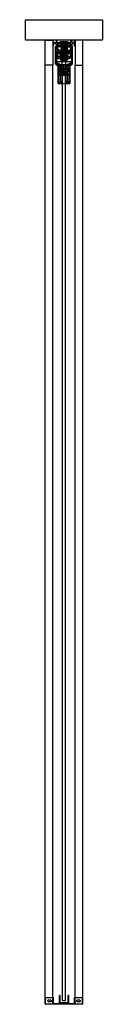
# Model space of a CAD drawing. Header units: millimetres. Extents: x -94 to 94, y 0 to 2410.
import ezdxf

# ---------------------------------------------------------------- set-up
doc = ezdxf.new("R2010")
doc.units = ezdxf.units.MM
doc.header["$LTSCALE"] = 10
doc.linetypes.add('ALLCAD_Strich', pattern=[0.2, 0.15, -0.05])
doc.layers.add('BESCH_KONT_sich_schn_seit_2d', color=160, linetype='Continuous')

msp = doc.modelspace()

# ---------------------------------------------------------------- linework, layer by layer
at = {"layer": 'BESCH_KONT_sich_schn_seit_2d', "linetype": 'ALLCAD_Strich', "extrusion": (-1.09476e-47, 1, -2.22045e-16)}
for p, q in [((-94, 2360), (-94, 2410)), ((-94, 2410), (94, 2410)), ((94, 2410), (94, 2360)), ((94, 2360), (-94, 2360)), ((-46.5, 2298.5), (-46.5, 2360)), ((-46.5, 2360), (-27.5, 2360)), ((-26, 2360), (-27.5, 2360)), ((-27.5, 2360), (-27.5, 2345)), ((-27.5, 2360), (-27.5, 2298.5)), ((-27.5, 2345), (-26, 2345)), ((-26, 2353.5), (-26, 2360)), ((-26, 2353.5), (-26, 2353.5)), ((-26, 2353.5), (-26, 2353.5)), ((-26, 2353.5), (-26, 2353.5)), ((-26, 2353.5), (-26, 2353.5)), ((-26, 2353.5), (-26, 2353.5)), ((-26, 2353.5), (-26, 2353.5)), ((-26, 2353.5), (-26, 2353.5)), ((-19.5, 2353.5), (-26, 2353.5)), ((-26, 2353.5), (-26, 2353.5)), ((-26, 2353.5), (-26, 2353.5)), ((-26, 2353.5), (-26, 2353.5)), ((-26, 2353.5), (-26, 2353.5)), ((-26, 2353.5), (-26, 2353.5)), ((-26, 2353.5), (-26, 2353.5)), ((-26, 2353.5), (-26, 2353.5)), ((-26, 2353.5), (-26, 2353.5)), ((-26, 2353.5), (-26, 2353.5)), ((-26, 2353.5), (-26, 2353.5)), ((-26, 2353.5), (-26, 2353.5)), ((-26, 2353.5), (-26, 2353.5)), ((-26, 2345), (-26, 2351.5)), ((-26, 2351.5), (-19.5, 2351.5)), ((-21, 2344), (-19.5, 2344)), ((-21, 2301), (-21, 2344)), ((-17, 2360), (-19.5, 2360)), ((-19.5, 2360), (-19.5, 2353.5)), ((-19.5, 2351.5), (-19.5, 2345)), ((-19.5, 2345), (-17, 2345)), ((-19.5, 2344), (-19.5, 2342.5)), ((-19.5, 2342.5), (-19.5, 2342.5)), ((-19.5, 2342.5), (-19.5, 2342.5)), ((-19.5, 2342.5), (-19.5, 2342.5)), ((-19.5, 2342.5), (-19.5, 2342.5)), ((-19.5, 2342.5), (-19.5, 2342.5)), ((-19.5, 2342.5), (-19.5, 2342.5)), ((-19.5, 2342.5), (-19.5, 2342.5)), ((-19.5, 2342.5), (-18.5, 2342.5)), ((-19.5, 2342.5), (-19.5, 2342.5)), ((-19.5, 2342.5), (-19.5, 2342.5)), ((-19.5, 2342.5), (-19.5, 2342.5)), ((-19.5, 2342.5), (-19.5, 2342.5)), ((-19.5, 2342.5), (-19.5, 2342.5)), ((-19.5, 2342.5), (-19.5, 2342.5)), ((-19.5, 2342.5), (-19.5, 2342.5)), ((-19.5, 2342.5), (-19.5, 2342.5)), ((-19.5, 2342.5), (-19.5, 2342.5)), ((-19.5, 2342.5), (-19.5, 2342.5)), ((-19.5, 2342.5), (-19.5, 2342.5)), ((-19.5, 2342.5), (-19.5, 2342.5)), ((-17, 2345), (-18.5, 2345)), ((-18.5, 2342.5), (-18.5, 2345)), ((-18, 2339.5), (-14, 2343.5)), ((-18, 2339.5), (-18, 2336)), ((-17, 2354), (-17, 2360)), ((-17, 2354), (17, 2354)), ((17, 2351), (-17, 2351)), ((-17, 2345), (-17, 2351)), ((-17, 2347), (17, 2347)), ((-17, 2345), (-17, 2347)), ((-16, 2343.3), (-8, 2345.5)), ((-16, 2343.3), (-16, 2341.5)), ((-16, 2341.5), (-16, 2335)), ((-14.5, 2351), (-14.5, 2347)), ((-7.5, 2343.5), (-14, 2343.5)), ((-9, 2357), (-9, 2354)), ((-9, 2357), (9, 2357)), ((-9, 2351), (-9, 2354)), ((-9, 2354), (-9, 2351)), ((-9, 2351), (-9, 2347)), ((-8, 2345.5), (-8, 2343.5)), ((-8, 2343.5), (-8, 2313.5)), ((-8, 2343.5), (8, 2343.5)), ((-7.5, 2342), (-8, 2342)), ((-7.5, 2343.5), (-7.5, 2340.5)), ((-6.3, 2342), (-7.5, 2342)), ((-7.5, 2340.5), (-5, 2340.5)), ((-7, 2353.5), (7, 2353.5)), ((-7, 2346.5), (-7, 2353.5)), ((-7, 2346.5), (-4.5, 2346.5)), ((-7, 2346.5), (-7, 2340.5)), ((-7, 2340.5), (-7, 2326.5)), ((-6.5, 2334), (-6.5, 2342)), ((6.2, 2342), (-6.3, 2342)), ((-6.3, 2332), (-6.3, 2342)), ((-6.3, 2342), (6.2, 2342)), ((-6, 2354.5), (-6, 2356.5)), ((-6, 2356.5), (6, 2356.5)), ((-6, 2356.5), (-6, 2354.5)), ((6, 2354.5), (-6, 2354.5)), ((-6, 2343.5), (6, 2343.5)), ((-6, 2341.5), (-6, 2343.5)), ((-5, 2341.5), (-6, 2341.5)), ((-5.7, 2343.5), (-5.7, 2341.5)), ((-5, 2340.5), (-5, 2341.5)), ((5, 2341.5), (-5, 2341.5)), ((-4.5, 2354.5), (-4.5, 2351.5)), ((-4.5, 2351.2), (-4.5, 2351.5)), ((-2, 2351.5), (-4.5, 2351.5)), ((-4.5, 2350.6), (-4.5, 2351.2)), ((4.5, 2351.2), (-4.5, 2351.2)), ((-4.5, 2351), (-4.5, 2346.5)), ((-4.5, 2351), (-4.5, 2351)), ((-4.5, 2351), (-4.5, 2351)), ((-4.5, 2351), (-4.5, 2351)), ((-4.5, 2351), (-4.5, 2351)), ((-4.5, 2351), (-4.5, 2351)), ((-4.5, 2351), (-4.5, 2351)), ((4.5, 2351), (-4.5, 2351)), ((-4.5, 2351), (-4.5, 2351)), ((-4.5, 2351), (-4.5, 2351)), ((-4.5, 2351), (-4.5, 2351)), ((-4.5, 2351), (-4.5, 2351)), ((-4.5, 2351), (-4.5, 2351)), ((-4.5, 2351), (-4.5, 2351)), ((-4.5, 2351), (-4.5, 2351)), ((-4.5, 2351), (-4.5, 2351)), ((-4.5, 2351), (-4.5, 2351)), ((-4.5, 2351), (-4.5, 2351)), ((-4.5, 2351), (-4.5, 2351)), ((-4.5, 2351), (-4.5, 2351)), ((-4.5, 2351), (-4.5, 2351)), ((-4.5, 2350.6), (-4.5, 2350.3)), ((4.5, 2350.6), (-4.5, 2350.6)), ((-4.5, 2347.7), (-4.5, 2350.3)), ((4.5, 2350.3), (-4.5, 2350.3)), ((4.5, 2349.9), (-4.5, 2349.9)), ((4.5, 2349.6), (-4.5, 2349.6)), ((0, 2348.9), (-4.5, 2348.9)), ((-4.5, 2346.7), (-4.5, 2347.7)), ((4.5, 2347.7), (-4.5, 2347.7)), ((4.5, 2347), (-4.5, 2347)), ((4.5, 2346.7), (-4.5, 2346.7)), ((-4.5, 2346.7), (-4.5, 2346.5)), ((-4.5, 2343.5), (-4.5, 2346.5)), ((4.5, 2346.5), (-4.5, 2346.5)), ((-4.5, 2326.5), (-4.5, 2343.5)), ((-2, 2338.5), (-4.5, 2338.5)), ((-4.5, 2338.2), (4.5, 2338.2)), ((-4.5, 2338), (4.5, 2338)), ((-4, 2356.5), (-4, 2354.5)), ((-4, 2350), (-4, 2343.5)), ((-4, 2350), (4, 2350)), ((-4, 2334), (-4, 2343.5)), ((-2.5, 2351), (-2.5, 2350.5)), ((-2.5, 2350.5), (0, 2350.5)), ((-2.2, 2356.5), (-2.2, 2354.5)), ((-2.2, 2356.5), (-2.2, 2354.5)), ((-2.2, 2343.5), (-2.2, 2341.5)), ((-2.1, 2354.5), (-2.1, 2356.5)), ((-2, 2356.5), (-2, 2354.5)), ((-2, 2356.5), (-2, 2354.5)), ((-2, 2356.5), (-2, 2351.5)), ((-2, 2354.5), (-2, 2354)), ((-2, 2354), (-2, 2351)), ((-2, 2353.5), (-2, 2351)), ((2, 2351.5), (-2, 2351.5)), ((-2, 2341.5), (-2, 2343.5)), ((-2, 2341.5), (-2, 2338.5)), ((-2, 2338.5), (2, 2338.5)), ((-1.9, 2356.5), (-1.9, 2354.5)), ((-1.7, 2343.5), (-1.7, 2341.5)), ((-1.6, 2356.5), (-1.6, 2354.5)), ((-1.6, 2356.5), (-1.6, 2354.5)), ((0, 2350.5), (2.5, 2350.5)), ((0, 2348.9), (0, 2348.9)), ((0, 2348.9), (0, 2348.9)), ((0, 2348.9), (0, 2348.9)), ((0, 2348.9), (0, 2348.9)), ((0, 2348.9), (0, 2348.9)), ((0, 2348.9), (0, 2348.9)), ((0, 2348.9), (0, 2348.9)), ((0, 2348.9), (0, 2348.9)), ((0, 2348.9), (0, 2348.9)), ((0, 2348.9), (0, 2348.9)), ((0, 2348.9), (0, 2348.9)), ((0, 2348.9), (0, 2348.9)), ((0, 2348.9), (0, 2348.9)), ((0, 2348.9), (0, 2348.9)), ((0, 2348.9), (0, 2348.9)), ((0, 2348.9), (0, 2348.9)), ((0, 2348.9), (0, 2348.9)), ((4.5, 2348.9), (0, 2348.9)), ((0, 2348.9), (0, 2348.9)), ((0, 2348.9), (0, 2348.9)), ((0, 2348.9), (0, 2348.9)), ((0, 2348.9), (0, 2348.9)), ((0, 2348.9), (0, 2348.9)), ((0, 2348.9), (0, 2348.9)), ((0, 2348.9), (0, 2348.9)), ((0, 2348.9), (0, 2348.9)), ((0, 2348.9), (0, 2348.9)), ((0, 2348.9), (0, 2348.9)), ((1.6, 2356.5), (1.6, 2354.5)), ((1.6, 2356.5), (1.6, 2354.5)), ((1.8, 2343.5), (1.8, 2341.5)), ((1.9, 2356.5), (1.9, 2354.5)), ((2, 2356.5), (2, 2354.5)), ((2, 2356.5), (2, 2354.5)), ((2, 2356.5), (2, 2351.5)), ((2, 2354.5), (2, 2354)), ((2, 2354), (2, 2351)), ((2, 2353.5), (2, 2351)), ((4.5, 2351.5), (2, 2351.5)), ((2, 2341.5), (2, 2343.5)), ((2, 2341.5), (2, 2338.5)), ((4.5, 2338.5), (2, 2338.5)), ((2.1, 2354.5), (2.1, 2356.5)), ((2.2, 2356.5), (2.2, 2354.5)), ((2.2, 2356.5), (2.2, 2354.5)), ((2.3, 2343.5), (2.3, 2341.5)), ((2.5, 2351), (2.5, 2350.5)), ((4, 2356.5), (4, 2354.5)), ((4, 2350), (4, 2343.5)), ((4, 2343.5), (4, 2334)), ((4.5, 2354.5), (4.5, 2351.5)), ((4.5, 2351.5), (4.5, 2351.2)), ((4.5, 2351.2), (4.5, 2350.6)), ((4.5, 2346.5), (4.5, 2351)), ((4.5, 2351), (4.5, 2351)), ((4.5, 2351), (4.5, 2351)), ((4.5, 2351), (4.5, 2351)), ((4.5, 2351), (4.5, 2351)), ((4.5, 2351), (4.5, 2351)), ((4.5, 2351), (4.5, 2351)), ((4.5, 2351), (4.5, 2351)), ((4.5, 2351), (4.5, 2351)), ((4.5, 2351), (4.5, 2351)), ((4.5, 2351), (4.5, 2351)), ((4.5, 2351), (4.5, 2351)), ((4.5, 2351), (4.5, 2351)), ((4.5, 2351), (4.5, 2351)), ((4.5, 2351), (4.5, 2351)), ((4.5, 2351), (4.5, 2351)), ((4.5, 2351), (4.5, 2351)), ((4.5, 2351), (4.5, 2351)), ((4.5, 2350.3), (4.5, 2350.6)), ((4.5, 2350.3), (4.5, 2347.7)), ((4.5, 2347.7), (4.5, 2346.7)), ((4.5, 2346.5), (4.5, 2346.7)), ((4.5, 2346.5), (7, 2346.5)), ((4.5, 2346.5), (4.5, 2343.5)), ((4.5, 2343.5), (4.5, 2326.5)), ((5, 2341.5), (6, 2341.5)), ((5, 2340.5), (5, 2341.5)), ((7.5, 2340.5), (5, 2340.5)), ((5.8, 2343.5), (5.8, 2341.5)), ((6, 2356.5), (6, 2354.5)), ((6, 2356.5), (6, 2356.5)), ((6, 2356.5), (6, 2354.5)), ((6, 2354.5), (6, 2354.5)), ((6, 2341.5), (6, 2343.5)), ((7.5, 2342), (6.2, 2342)), ((6.2, 2332), (6.2, 2342)), ((6.5, 2334), (6.5, 2342)), ((7, 2346.5), (7, 2353.5)), ((7, 2346.5), (7, 2340.5)), ((7, 2340.5), (7, 2326.5)), ((7.5, 2343.5), (14, 2343.5)), ((7.5, 2343.5), (7.5, 2340.5)), ((8, 2342), (7.5, 2342)), ((8, 2345.5), (8, 2343.5)), ((16, 2343.3), (8, 2345.5)), ((8, 2343.5), (8, 2313.5)), ((9, 2357), (9, 2354)), ((9, 2351), (9, 2354)), ((9, 2354), (9, 2351)), ((9, 2351), (9, 2347)), ((18, 2339.5), (14, 2343.5)), ((14.5, 2347), (14.5, 2351)), ((16, 2343.3), (16, 2341.5)), ((16, 2341.5), (16, 2335)), ((17, 2360), (19.5, 2360)), ((17, 2354), (17, 2360)), ((17, 2345), (17, 2351)), ((17, 2347), (17, 2345)), ((19.5, 2345), (17, 2345)), ((18.5, 2345), (17, 2345)), ((18, 2339.5), (18, 2336)), ((18.5, 2342.5), (18.5, 2345)), ((19.5, 2342.5), (18.5, 2342.5)), ((19.5, 2360), (19.5, 2353.5)), ((19.5, 2353.5), (26, 2353.5)), ((26, 2351.5), (19.5, 2351.5)), ((19.5, 2351.5), (19.5, 2345)), ((19.5, 2344), (19.5, 2342.5)), ((21, 2344), (19.5, 2344)), ((21, 2301), (21, 2344)), ((26, 2353.5), (26, 2360)), ((26, 2360), (27.5, 2360)), ((26, 2345), (26, 2351.5)), ((27.5, 2345), (26, 2345)), ((27.5, 2360), (27.5, 2345)), ((27.5, 2360), (27.5, 2298.5)), ((46.5, 2360), (27.5, 2360)), ((46.5, 2298.5), (46.5, 2360)), ((-16, 2335), (-18, 2336)), ((-18, 2333), (-18, 2299.5)), ((-18, 2333), (-14, 2333)), ((-16.3, 2333), (-16.3, 2334.5)), ((-16.3, 2334.5), (-16, 2334.5)), ((-16.3, 2324.5), (-16.3, 2333)), ((-16.3, 2324.5), (-16, 2324.5)), ((-11.6, 2336.5), (-16, 2335)), ((-16, 2335), (-16, 2333)), ((-16, 2333), (-16, 2315.8)), ((-8, 2332), (-16, 2332)), ((-16, 2331.5), (-8, 2331.5)), ((-16, 2327.5), (-8, 2327.5)), ((-8, 2327), (-16, 2327)), ((-16, 2315.8), (-8, 2313.5)), ((-15.3, 2319.8), (-13.3, 2319.8)), ((-15.3, 2315.8), (-15.3, 2319.8)), ((-8, 2315.8), (-15.3, 2315.8)), ((-14, 2333), (-11, 2334.5)), ((13.3, 2319.8), (-13.3, 2319.8)), ((-11, 2334.5), (-11.6, 2336.5)), ((-8.2, 2324), (-8.2, 2330)), ((-8.2, 2330), (-8, 2330)), ((-8.2, 2324), (-8, 2324)), ((8.2, 2323.6), (-8.2, 2323.6)), ((-8, 2334), (-7, 2334)), ((-8, 2331.5), (-7.2, 2331.5)), ((-6.3, 2329), (-8, 2329)), ((-6.3, 2329), (-8, 2329)), ((-8, 2327.5), (-7.2, 2327.5)), ((-6.3, 2325), (-8, 2325)), ((-6.3, 2325), (-8, 2325)), ((-6.3, 2315.8), (-8, 2315.8)), ((-7.5, 2319.5), (-7.5, 2324.8)), ((7.5, 2324.8), (-7.5, 2324.8)), ((-6.3, 2319.5), (-7.5, 2319.5)), ((-7.5, 2319.5), (-6.3, 2319.5)), ((-7.5, 2319.5), (-7.5, 2319.5)), ((-7.2, 2333.5), (-7.2, 2325.5)), ((-7.2, 2333.5), (-7, 2333.5)), ((-7.2, 2332), (-6.3, 2332)), ((-7.2, 2331.5), (7.2, 2331.5)), ((-7.2, 2327.5), (7.2, 2327.5)), ((-7.2, 2327), (-6.3, 2327)), ((-7.2, 2325.5), (-6.3, 2325.5)), ((-7, 2334), (-6.3, 2334)), ((-7, 2333.5), (-6.3, 2333.5)), ((-7, 2326.5), (-4.5, 2326.5)), ((-6.5, 2334), (-6.5, 2325.5)), ((-6.5, 2325.5), (-6.5, 2324)), ((-6.5, 2324), (-6.3, 2324)), ((-6.3, 2334), (0, 2334)), ((6.2, 2334), (-6.3, 2334)), ((-6.3, 2332), (-6.3, 2326.5)), ((6.2, 2332), (-6.3, 2332)), ((-6.3, 2329), (6.2, 2329)), ((6.2, 2327), (-6.3, 2327)), ((-6.3, 2326.5), (-6.3, 2319.5)), ((-6.3, 2325), (6.2, 2325)), ((-6.3, 2324), (0, 2324)), ((-6.3, 2319.5), (-6.3, 2313.5)), ((6.2, 2319.5), (-6.3, 2319.5)), ((-6.3, 2319.5), (6.2, 2319.5)), ((6.2, 2315.8), (-6.3, 2315.8)), ((-6.3, 2329.5), (6.2, 2329.5)), ((-6.3, 2329.5), (6.2, 2329.5)), ((-6.3, 2318.5), (6.2, 2318.5)), ((-6.3, 2318.5), (6.2, 2318.5)), ((-6.3, 2318.5), (6.2, 2318.5)), ((-4.5, 2337.6), (4.5, 2337.6)), ((-4.5, 2337.3), (4.5, 2337.3)), ((-4.5, 2336.9), (4.5, 2336.9)), ((-4.5, 2336.6), (4.5, 2336.6)), ((-4.5, 2335.9), (0, 2335.9)), ((-4.5, 2334.7), (4.5, 2334.7)), ((-4.5, 2334), (4.5, 2334)), ((-4.5, 2333.7), (4.5, 2333.7)), ((4.5, 2333.5), (-4.5, 2333.5)), ((-4.5, 2326.5), (4.5, 2326.5)), ((4.5, 2321), (-4.5, 2321)), ((-4.5, 2313.5), (-4.5, 2321)), ((-4, 2336), (4, 2336)), ((-4, 2334), (-4, 2324)), ((-4, 2334), (-4, 2313.5)), ((-4, 2324), (-4, 2324)), ((-4, 2324), (-4, 2324)), ((-4, 2324), (-4, 2324)), ((-4, 2324), (-4, 2324)), ((-4, 2324), (-4, 2324)), ((-4, 2324), (-4, 2324)), ((-4, 2324), (-4, 2324)), ((-4, 2324), (-4, 2324)), ((-4, 2324), (-4, 2324)), ((-4, 2324), (-4, 2324)), ((-4, 2324), (-4, 2324)), ((-4, 2324), (-4, 2324)), ((-4, 2324), (-4, 2324)), ((-4, 2324), (-4, 2324)), ((-4, 2324), (-4, 2324)), ((-4, 2324), (-4, 2324)), ((-4, 2324), (-4, 2324)), ((0, 2335.9), (0, 2335.9)), ((0, 2335.9), (0, 2335.9)), ((0, 2335.9), (0, 2335.9)), ((0, 2335.9), (0, 2335.9)), ((0, 2335.9), (0, 2335.9)), ((0, 2335.9), (0, 2335.9)), ((0, 2335.9), (0, 2335.9)), ((0, 2335.9), (0, 2335.9)), ((0, 2335.9), (0, 2335.9)), ((0, 2335.9), (0, 2335.9)), ((0, 2335.9), (0, 2335.9)), ((0, 2335.9), (0, 2335.9)), ((0, 2335.9), (0, 2335.9)), ((0, 2335.9), (0, 2335.9)), ((0, 2335.9), (0, 2335.9)), ((0, 2335.9), (0, 2335.9)), ((0, 2335.9), (0, 2335.9)), ((0, 2335.9), (4.5, 2335.9)), ((0, 2335.9), (0, 2335.9)), ((0, 2335.9), (0, 2335.9)), ((0, 2335.9), (0, 2335.9)), ((0, 2335.9), (0, 2335.9)), ((0, 2335.9), (0, 2335.9)), ((0, 2335.9), (0, 2335.9)), ((0, 2335.9), (0, 2335.9)), ((0, 2335.9), (0, 2335.9)), ((0, 2335.9), (0, 2335.9)), ((0, 2335.9), (0, 2335.9)), ((0, 2334), (6.2, 2334)), ((0, 2324), (6.2, 2324)), ((4, 2334), (4, 2324)), ((4, 2334), (4, 2313.5)), ((4.5, 2326.5), (7, 2326.5)), ((4.5, 2313.5), (4.5, 2321)), ((6.2, 2333.5), (7, 2333.5)), ((6.2, 2332), (7.2, 2332)), ((6.2, 2327), (7.2, 2327)), ((6.2, 2325.5), (7.2, 2325.5)), ((6.2, 2334), (7, 2334)), ((6.2, 2332), (6.2, 2326.5)), ((8, 2329), (6.2, 2329)), ((8, 2329), (6.2, 2329)), ((6.2, 2326.5), (6.2, 2319.5)), ((8, 2325), (6.2, 2325)), ((8, 2325), (6.2, 2325)), ((6.2, 2324), (6.5, 2324)), ((6.2, 2319.5), (7.5, 2319.5)), ((6.2, 2319.5), (6.2, 2313.5)), ((6.2, 2319.5), (7.5, 2319.5)), ((8, 2315.8), (6.2, 2315.8)), ((6.5, 2334), (6.5, 2325.5)), ((6.5, 2325.5), (6.5, 2324)), ((7, 2334), (8, 2334)), ((7, 2333.5), (7.2, 2333.5)), ((7.2, 2333.5), (7.2, 2325.5)), ((7.2, 2331.5), (8, 2331.5)), ((7.2, 2327.5), (8, 2327.5)), ((7.5, 2324.8), (7.5, 2319.5)), ((7.5, 2319.5), (7.5, 2319.5)), ((16, 2332), (8, 2332)), ((8, 2331.5), (16, 2331.5)), ((8, 2330), (8.3, 2330)), ((8, 2327.5), (16, 2327.5)), ((16, 2327), (8, 2327)), ((8, 2324), (8.3, 2324)), ((16, 2315.8), (8, 2313.5)), ((15.3, 2315.8), (8, 2315.8)), ((8.3, 2324), (8.3, 2330)), ((11, 2334.5), (11.7, 2336.5)), ((14, 2333), (11, 2334.5)), ((11.7, 2336.5), (16, 2335)), ((13.3, 2319.8), (15.3, 2319.8)), ((18, 2333), (14, 2333)), ((15.3, 2319.8), (15.3, 2315.8)), ((16, 2335), (18, 2336)), ((16, 2335), (16, 2333)), ((16, 2334.5), (16.2, 2334.5)), ((16, 2333), (16, 2315.8)), ((16, 2324.5), (16.2, 2324.5)), ((16.2, 2333), (16.2, 2334.5)), ((16.2, 2324.5), (16.2, 2333)), ((18, 2333), (18, 2299.5)), ((-46.5, 0), (-46.5, 2298.5)), ((-27.5, 2298.5), (-46.5, 2298.5)), ((-27.5, 17), (-27.5, 2298.5)), ((-19.5, 2301), (-21, 2301)), ((-19.5, 2302.5), (-19.5, 2301)), ((-18.5, 2302.5), (-19.5, 2302.5)), ((-18.5, 2299.5), (-18.5, 2302.5)), ((18.5, 2299.5), (-18.5, 2299.5)), ((-18.5, 2299), (-18.5, 2299.5)), ((-18, 2299.5), (-18.5, 2299.5)), ((-18.5, 2299), (18.5, 2299)), ((18, 2307), (-18, 2307)), ((-16.4, 2304), (-18, 2304)), ((-17, 2299.5), (-17, 2307)), ((-17, 2299.5), (-17, 2299.5)), ((-17, 2299.5), (-17, 2299.5)), ((-17, 2299.5), (-17, 2299.5)), ((-17, 2299.5), (-17, 2299.5)), ((-17, 2299.5), (-17, 2299.5)), ((-17, 2299.5), (-17, 2299.5)), ((-17, 2299.5), (-17, 2299.5)), ((-17, 2299.5), (-17, 2299.5)), ((-17, 2299.5), (-17, 2299.5)), ((-17, 2299.5), (-17, 2299.5)), ((-17, 2299.5), (-17, 2299.5)), ((-17, 2299.5), (-17, 2299.5)), ((-17, 2299.5), (-17, 2299.5)), ((-17, 2299.5), (-17, 2299.5)), ((-17, 2299.5), (-17, 2299.5)), ((-17, 2299.5), (-17, 2299.5)), ((-17, 2299.5), (-17, 2299.5)), ((-17, 2299.5), (-17, 2299.5)), ((-17, 2299.5), (-17, 2299.5)), ((-16.4, 2302.9), (-16.4, 2304)), ((-9.5, 2300.9), (-16.4, 2302.9)), ((-15, 2296), (-15, 2254)), ((15, 2296), (-15, 2296)), ((-14, 2295), (-9, 2295)), ((-14, 2290), (-14, 2295)), ((-14, 2295), (-14, 2290)), ((-9, 2295), (-14, 2295)), ((-9, 2290), (-14, 2290)), ((-14, 2290), (-9, 2290)), ((-9.5, 2299.5), (-9.5, 2300.9)), ((-9, 2296), (-9, 2295)), ((-9, 2295), (-9, 2290)), ((-9, 2290), (-9, 2290)), ((-9, 2290), (-9, 2290)), ((-9, 2290), (-9, 2290)), ((-9, 2290), (-9, 2290)), ((-9, 2290), (-9, 2290)), ((-9, 2290), (-9, 2290)), ((-9, 2290), (-9, 2290)), ((-9, 2290), (-9, 2290)), ((-9, 2290), (-9, 2290)), ((-9, 2290), (-9, 2290)), ((-9, 2290), (-9, 2290)), ((-9, 2290), (-9, 2290)), ((-9, 2290), (-9, 2290)), ((-9, 2290), (-9, 2290)), ((-9, 2290), (-9, 2290)), ((-9, 2290), (-9, 2290)), ((-9, 2290), (-9, 2290)), ((-9, 2290), (-9, 2290)), ((-9, 2290), (-9, 2290)), ((-9, 2290), (-9, 2290)), ((-9, 2290), (-9, 2289)), ((8.5, 2291.5), (-8.5, 2291.5)), ((-8.5, 2289), (-8.5, 2291.5)), ((-8, 2311), (-8, 2313.5)), ((-8, 2311), (-4.5, 2311)), ((-6.2, 2313.5), (-6.3, 2313.5)), ((-6.3, 2313.5), (-6.3, 2313.5)), ((-6.3, 2313.5), (-6.2, 2313.5)), ((-6.2, 2313.5), (6.2, 2313.5)), ((-6.2, 2313.5), (-6.2, 2313.5)), ((-6.2, 2313.5), (-6.2, 2313.5)), ((-6.2, 2313.5), (-6.2, 2313.5)), ((-6.2, 2313.5), (-6.2, 2313.5)), ((-6.2, 2313.5), (-6.2, 2313.5)), ((-6.2, 2313.5), (-6.2, 2313.5)), ((-6.2, 2313.5), (-6.2, 2313.5)), ((-6.2, 2313.5), (-6.2, 2313.5)), ((-6.3, 2313.5), (-6.3, 2313.5)), ((-6.2, 2313.5), (-6.2, 2313.5)), ((-6.2, 2313.5), (-6.2, 2313.5)), ((-6.2, 2313.5), (-6.2, 2313.5)), ((-6.2, 2313.5), (-6.2, 2313.5)), ((-6.2, 2313.5), (-6.2, 2313.5)), ((-6.2, 2313.5), (-6.2, 2313.5)), ((-6.2, 2313.5), (-6.2, 2313.5)), ((-6.2, 2313.5), (-6.2, 2313.5)), ((-5.6, 2297), (0, 2297)), ((-5.6, 2296), (-5.6, 2297)), ((-5.6, 2291.5), (-5.6, 2296)), ((-4.5, 2307), (-4.5, 2313.5)), ((-4.5, 2311), (4.5, 2311)), ((-4.5, 2299), (-4.5, 2307)), ((-4.5, 2297), (-4.5, 2299)), ((-4.5, 2281), (-4.5, 2297)), ((0, 2297), (5.6, 2297)), ((0, 2296), (0, 2297)), ((0, 2291.5), (0, 2296)), ((4.5, 2307), (4.5, 2313.5)), ((4.5, 2311), (8, 2311)), ((4.5, 2299), (4.5, 2307)), ((4.5, 2297), (4.5, 2299)), ((4.5, 2281), (4.5, 2297)), ((5.6, 2296), (5.6, 2297)), ((5.6, 2291.5), (5.6, 2296)), ((8, 2313.5), (8, 2311)), ((8.5, 2289), (8.5, 2291.5)), ((9, 2296), (9, 2295)), ((9, 2290), (9, 2295)), ((9, 2295), (14, 2295)), ((9, 2295), (14, 2295)), ((9, 2290), (9, 2290)), ((9, 2290), (9, 2290)), ((9, 2290), (9, 2290)), ((9, 2290), (9, 2290)), ((9, 2290), (9, 2290)), ((9, 2290), (9, 2290)), ((9, 2290), (9, 2290)), ((9, 2290), (9, 2290)), ((9, 2290), (9, 2290)), ((9, 2290), (9, 2290)), ((9, 2290), (9, 2290)), ((9, 2290), (9, 2290)), ((9, 2290), (9, 2290)), ((9, 2290), (9, 2290)), ((9, 2290), (9, 2290)), ((9, 2290), (9, 2290)), ((9, 2290), (9, 2290)), ((9, 2290), (9, 2290)), ((14, 2290), (9, 2290)), ((9, 2290), (9, 2289)), ((14, 2290), (9, 2290)), ((16.4, 2302.9), (9.5, 2300.9)), ((9.5, 2300.9), (9.5, 2299.5)), ((14, 2295), (14, 2290)), ((14, 2295), (14, 2290)), ((15, 2254), (15, 2296)), ((18, 2304), (16.4, 2304)), ((16.4, 2304), (16.4, 2302.9)), ((17, 2299.5), (17, 2307)), ((18, 2299.5), (18.5, 2299.5)), ((18.5, 2302.5), (19.5, 2302.5)), ((18.5, 2299.5), (18.5, 2302.5)), ((18.5, 2299), (18.5, 2299.5)), ((19.5, 2302.5), (19.5, 2301)), ((19.5, 2301), (21, 2301)), ((27.5, 17), (27.5, 2298.5)), ((27.5, 2298.5), (46.5, 2298.5)), ((46.5, 0), (46.5, 2298.5)), ((-11, 2289), (-13.5, 2289)), ((-13.5, 2289), (-13.5, 2257)), ((-11, 2289), (-13.5, 2289)), ((-13.5, 2289), (-13.5, 2257)), ((-7.5, 2285.5), (-13.5, 2285.5)), ((-7.5, 2285), (-13.5, 2285)), ((-0.6, 2283.5), (-13.5, 2283.5)), ((-1.9, 2276.5), (-13.5, 2276.5)), ((-13.5, 2275.5), (-2, 2275.5)), ((-7.5, 2275), (-13.5, 2275)), ((-7.5, 2274.5), (-13.5, 2274.5)), ((-12.5, 2283.5), (-12.5, 2280)), ((7.5, 2283.5), (-12.5, 2283.5)), ((-12.5, 2280), (-12.5, 2276.5)), ((7.5, 2276.5), (-12.5, 2276.5)), ((-11, 2288), (-11, 2289)), ((-11, 2288), (-11, 2289)), ((-10, 2288), (-11, 2288)), ((-10, 2288), (-11, 2288)), ((0, 2289), (-10, 2289)), ((-10, 2289), (-10, 2288)), ((-9, 2289), (-10, 2289)), ((-10, 2289), (-10, 2288)), ((-9.7, 2283.5), (-9.7, 2289)), ((-9, 2288), (-9, 2289)), ((-7.9, 2288), (-9, 2288)), ((-8.7, 2273), (-8.7, 2260)), ((-6.7, 2273), (-8.7, 2273)), ((-8.7, 2273), (-6.7, 2273)), ((-8.7, 2260), (-8.7, 2273)), ((-8.5, 2281), (-8.5, 2283.5)), ((8.5, 2281), (-8.5, 2281)), ((-7.9, 2288), (-7.9, 2289)), ((1, 2288), (-7.9, 2288)), ((-7.5, 2285.5), (-7.5, 2280)), ((-7.5, 2280), (-7.5, 2274.5)), ((-6.7, 2275), (-6.7, 2273)), ((-2.5, 2275), (-6.7, 2275)), ((-6.7, 2275), (-2.1, 2275)), ((-6.7, 2273), (-6.7, 2275)), ((-5.6, 2275.5), (-5.6, 2281)), ((-4.2, 2283.5), (-4.2, 2288)), ((-4, 2274), (-4, 2274)), ((-4, 2274), (-4, 2274)), ((-4, 2274), (-4, 2274)), ((-4, 2274), (-4, 2274)), ((-4, 2274), (-4, 2274)), ((-4, 2274), (-4, 2274)), ((-4, 2274), (-4, 2274)), ((-4, 2274), (-4, 2274)), ((-4, 2274), (-4, 2274)), ((-4, 2274), (-4, 2274)), ((-4, 2274), (-4, 2274)), ((-4, 2274), (-4, 2274)), ((-4, 2274), (-4, 2274)), ((-4, 2274), (-4, 2274)), ((-4, 2274), (-4, 2274)), ((-4, 2274), (-4, 2274)), ((-4, 2274), (-4, 2274)), ((-4, 2257), (-4, 2274)), ((-4, 2274), (-2.5, 2274)), ((-4, 2274), (-4, 2274)), ((-4, 2254), (-4, 2274)), ((-4, 2274), (4, 2274)), ((-2.5, 2274), (-2.5, 2275)), ((-2.1, 2275), (0, 2286.5)), ((-2, 2275.5), (0, 2275.5)), ((-1, 2288.5), (0, 2288.5)), ((-1, 2286.5), (-1, 2288.5)), ((-1, 2288.5), (-1, 2286.5)), ((0, 2288.5), (-1, 2288.5)), ((0, 2286.5), (-1, 2286.5)), ((-1, 2286.5), (0, 2286.5)), ((0, 2288.5), (0, 2289)), ((10, 2289), (0, 2289)), ((0, 2289), (0, 2288.5)), ((1, 2288.5), (0, 2288.5)), ((0, 2288.5), (1, 2288.5)), ((0, 2286.5), (0, 2288)), ((0, 2286.5), (1, 2286.5)), ((1, 2286.5), (0, 2286.5)), ((0, 2286.5), (2.1, 2275)), ((0, 2275.5), (0, 2281)), ((0, 2275.5), (2, 2275.5)), ((7.5, 2283.5), (0.6, 2283.5)), ((1, 2286.5), (1, 2288.5)), ((1, 2288.5), (1, 2286.5)), ((9, 2288), (1, 2288)), ((7.5, 2276.5), (1.9, 2276.5)), ((2, 2275.5), (13.5, 2275.5)), ((2.1, 2275), (6.8, 2275)), ((2.5, 2275), (2.5, 2274)), ((6.8, 2275), (2.5, 2275)), ((2.5, 2274), (4, 2274)), ((4, 2274), (4, 2257)), ((4, 2274), (4, 2274)), ((4, 2274), (4, 2274)), ((4, 2274), (4, 2274)), ((4, 2274), (4, 2274)), ((4, 2274), (4, 2274)), ((4, 2274), (4, 2274)), ((4, 2274), (4, 2274)), ((4, 2274), (4, 2274)), ((4, 2274), (4, 2274)), ((4, 2274), (4, 2274)), ((4, 2274), (4, 2274)), ((4, 2274), (4, 2274)), ((4, 2274), (4, 2274)), ((4, 2274), (4, 2274)), ((4, 2274), (4, 2274)), ((4, 2274), (4, 2274)), ((4, 2274), (4, 2274)), ((4, 2254), (4, 2274)), ((4.3, 2283.5), (4.3, 2288)), ((5.6, 2275.5), (5.6, 2281)), ((6.8, 2273), (6.8, 2275)), ((6.8, 2275), (6.8, 2273)), ((8.8, 2273), (6.8, 2273)), ((6.8, 2273), (8.8, 2273)), ((7.5, 2285.5), (7.5, 2280)), ((13.5, 2285.5), (7.5, 2285.5)), ((13.5, 2285), (7.5, 2285)), ((7.5, 2283.5), (13.5, 2283.5)), ((7.5, 2280), (7.5, 2274.5)), ((12.5, 2276.5), (7.5, 2276.5)), ((13.5, 2276.5), (7.5, 2276.5)), ((13.5, 2275), (7.5, 2275)), ((13.5, 2274.5), (7.5, 2274.5)), ((7.9, 2289), (7.9, 2288)), ((8.5, 2281), (8.5, 2283.5)), ((8.8, 2260), (8.8, 2273)), ((8.8, 2273), (8.8, 2260)), ((9, 2288), (9, 2289)), ((9, 2289), (10, 2289)), ((9.8, 2283.5), (9.8, 2289)), ((10, 2288), (10, 2289)), ((10, 2289), (10, 2288)), ((11, 2288), (10, 2288)), ((10, 2288), (11, 2288)), ((11, 2289), (11, 2288)), ((13.5, 2289), (11, 2289)), ((11, 2289), (13.5, 2289)), ((11, 2288), (11, 2289)), ((12.5, 2283.5), (12.5, 2280)), ((12.5, 2280), (12.5, 2276.5)), ((13.5, 2257), (13.5, 2289)), ((13.5, 2289), (13.5, 2257)), ((-15, 2254), (15, 2254)), ((-13.5, 2257), (-11, 2257)), ((-13.5, 2257), (-11, 2257)), ((-13.5, 2255), (-13.5, 2256)), ((-13.5, 2256), (-9, 2256)), ((-9, 2256), (-13.5, 2256)), ((-13.5, 2256), (-13.5, 2255)), ((-9, 2255), (-13.5, 2255)), ((-13.5, 2255), (-6, 2255)), ((-11, 2258), (-10, 2258)), ((-11, 2257), (-11, 2258)), ((-11, 2258), (-10, 2258)), ((-11, 2257), (-11, 2258)), ((-10, 2258), (-10, 2257)), ((-10, 2258), (-10, 2257)), ((-10, 2257), (-7.2, 2257)), ((-10, 2257), (-9, 2257)), ((-9, 2257), (-9, 2256)), ((-9, 2256), (-9, 2255)), ((-9, 2256), (-9, 2256)), ((-9, 2256), (-9, 2256)), ((-9, 2256), (-9, 2256)), ((-9, 2256), (-9, 2256)), ((-9, 2256), (-9, 2256)), ((-9, 2256), (-9, 2256)), ((-9, 2256), (-9, 2256)), ((-9, 2256), (-9, 2256)), ((-9, 2256), (-9, 2256)), ((-9, 2256), (-9, 2256)), ((-9, 2256), (-9, 2256)), ((-9, 2256), (-9, 2256)), ((-9, 2256), (-9, 2256)), ((-9, 2256), (-9, 2256)), ((-9, 2256), (-9, 2256)), ((-9, 2256), (-9, 2256)), ((-9, 2256), (-9, 2256)), ((-9, 2256), (-9, 2256)), ((-9, 2256), (-9, 2256)), ((-9, 2256), (-9, 2256)), ((-9, 2256), (-9, 2256)), ((-9, 2256), (-9, 2256)), ((-9, 2256), (-9, 2256)), ((-9, 2256), (-9, 2256)), ((-9, 2256), (-9, 2256)), ((-9, 2256), (-9, 2256)), ((-9, 2256), (-9, 2256)), ((-9, 2256), (-9, 2256)), ((-9, 2256), (-9, 2256)), ((-9, 2256), (-9, 2256)), ((-9, 2256), (-9, 2256)), ((-8.7, 2260), (-7.2, 2260)), ((-7.2, 2260), (-8.7, 2260)), ((-7.2, 2260), (-7.2, 2257)), ((-7.2, 2257), (-7.2, 2260)), ((-7.2, 2257), (-4, 2257)), ((-6, 2255), (-6, 2254)), ((-4, 9), (-4, 2254)), ((4, 2257), (7.2, 2257)), ((4, 9), (4, 2254)), ((6, 2255), (6, 2254)), ((13.5, 2255), (6, 2255)), ((7.2, 2260), (8.8, 2260)), ((7.2, 2257), (7.2, 2260)), ((7.2, 2260), (7.2, 2257)), ((8.8, 2260), (7.2, 2260)), ((7.2, 2257), (10, 2257)), ((10, 2257), (9, 2257)), ((9, 2257), (9, 2256)), ((9, 2255), (9, 2256)), ((9, 2256), (13.5, 2256)), ((9, 2256), (9, 2256)), ((9, 2256), (9, 2256)), ((9, 2256), (9, 2256)), ((9, 2256), (9, 2256)), ((9, 2256), (9, 2256)), ((9, 2256), (9, 2256)), ((9, 2256), (9, 2256)), ((9, 2256), (9, 2256)), ((9, 2256), (9, 2256)), ((9, 2256), (13.5, 2256)), ((9, 2256), (9, 2256)), ((9, 2256), (9, 2256)), ((9, 2256), (9, 2256)), ((9, 2256), (9, 2256)), ((9, 2256), (9, 2256)), ((9, 2256), (9, 2256)), ((9, 2256), (9, 2256)), ((9, 2256), (9, 2256)), ((9, 2256), (9, 2256)), ((9, 2256), (9, 2256)), ((9, 2256), (9, 2256)), ((9, 2256), (9, 2256)), ((9, 2256), (9, 2256)), ((9, 2256), (9, 2256)), ((9, 2256), (9, 2256)), ((9, 2256), (9, 2256)), ((9, 2256), (9, 2256)), ((9, 2256), (9, 2256)), ((9, 2256), (9, 2256)), ((9, 2256), (9, 2256)), ((9, 2256), (9, 2256)), ((9, 2256), (9, 2256)), ((9, 2256), (9, 2256)), ((13.5, 2255), (9, 2255)), ((10, 2258), (11, 2258)), ((10, 2257), (10, 2258)), ((11, 2258), (10, 2258)), ((10, 2258), (10, 2257)), ((11, 2258), (11, 2257)), ((11, 2257), (11, 2258)), ((11, 2257), (13.5, 2257)), ((13.5, 2257), (11, 2257)), ((13.5, 2256), (13.5, 2255)), ((13.5, 2256), (13.5, 2255)), ((-46.5, 0), (-45.5, 0)), ((-45.5, 17), (-25.5, 17)), ((-45.5, 0), (-45.5, 17)), ((45.5, 0), (-45.5, 0)), ((-37.5, 11), (-33.5, 11)), ((-33.5, 6), (-37.5, 6)), ((-27.5, 0), (-27.5, 17)), ((-27.5, 6), (-27.5, 6)), ((-27.5, 6), (-27.5, 6)), ((-27.5, 6), (-27.5, 6)), ((-27.5, 6), (-27.5, 6)), ((-27.5, 6), (-27.5, 6)), ((-27.5, 6), (-27.5, 6)), ((-27.5, 6), (-27.5, 6)), ((-27.5, 6), (-27.5, 6)), ((-27.5, 6), (-27.5, 6)), ((-25.5, 6), (-27.5, 6)), ((-27.5, 6), (-27.5, 6)), ((-27.5, 6), (-27.5, 6)), ((-27.5, 6), (-27.5, 6)), ((-27.5, 6), (-27.5, 6)), ((-27.5, 6), (-27.5, 6)), ((-27.5, 6), (-27.5, 6)), ((-27.5, 6), (-27.5, 6)), ((-27.5, 6), (-27.5, 6)), ((-27.5, 6), (-27.5, 6)), ((-27.5, 6), (-27.5, 6)), ((-27.5, 6), (-27.5, 0)), ((-25.5, 2), (-25.5, 17)), ((-25.5, 2), (25.5, 2)), ((-12, 0), (-12, 2)), ((-11.5, 21.5), (-11.5, 2)), ((-9.5, 21.5), (-11.5, 21.5)), ((-9.5, 4), (-9.5, 21.5)), ((9.5, 4), (-9.5, 4)), ((-4, 9), (4, 9)), ((-2.5, 4), (-2.5, 2)), ((2.5, 4), (2.5, 2)), ((9.5, 21.5), (9.5, 4)), ((11.5, 21.5), (9.5, 21.5)), ((11.5, 2), (11.5, 21.5)), ((12, 2), (12, 0)), ((25.5, 2), (25.5, 17)), ((25.5, 17), (45.5, 17)), ((27.5, 6), (25.5, 6)), ((27.5, 0), (27.5, 17)), ((27.5, 6), (27.5, 0)), ((33.5, 11), (37.5, 11)), ((37.5, 6), (33.5, 6)), ((45.5, 0), (45.5, 17)), ((46.5, 0), (45.5, 0))]:
    msp.add_line(p, q, dxfattribs=at)
at = {"layer": 'BESCH_KONT_sich_schn_seit_2d', "linetype": 'ALLCAD_Strich'}
for centre, radius, start, end in [((0, 2348.9), 0.00217, 270, 0), ((0, 2348.9), 0.00217, 0, 90), ((0, 2348.9), 0.00271, 90, 180), ((0, 2348.9), 0.00271, 180, 270), ((0, 2348.9), 0.00271, 270, 0), ((0, 2348.9), 0.00271, 0, 90), ((0, 2348.9), 0.00271, 90, 180), ((0, 2348.9), 0.00271, 180, 270), ((0, 2348.9), 0.00271, 270, 0), ((0, 2348.9), 0.00271, 0, 90), ((-16.9, 2329.8), 10.6, 289.7499, 326.6465), ((-16.9, 2329.8), 10.6, 326.6465, 331.9275), ((0, 2335.9), 0.00217, 270, 0), ((0, 2335.9), 0.00217, 0, 90), ((0, 2335.9), 0.00271, 90, 180), ((0, 2335.9), 0.00271, 180, 270), ((0, 2335.9), 0.00271, 270, 0), ((0, 2335.9), 0.00271, 0, 90), ((0, 2335.9), 0.00271, 90, 180), ((0, 2335.9), 0.00271, 180, 270), ((0, 2335.9), 0.00271, 270, 0), ((0, 2335.9), 0.00271, 0, 90), ((16.9, 2329.8), 10.6, 180, 203.5782), ((16.9, 2329.8), 10.6, 203.5782, 208.0725), ((16.9, 2329.8), 10.6, 208.0725, 213.3535), ((16.9, 2329.8), 10.6, 213.3535, 250.2501)]:
    msp.add_arc(centre, radius, start, end, dxfattribs=at)
at = {"layer": 'BESCH_KONT_sich_schn_seit_2d', "linetype": 'ALLCAD_Strich', "extrusion": (-2.22045e-16, -2.22045e-16, -1)}
for centre, radius, start, end in [((0, 2348.9), 0.00093, 90, 180), ((0, 2348.9), 0.00093, 180, 270), ((0, 2348.9), 0.00116, 180, 270), ((0, 2348.9), 0.00116, 90, 180), ((0, 2348.9), 0.00116, 270, 0), ((0, 2348.9), 0.00116, 0, 90), ((0, 2348.9), 0.00116, 180, 270), ((0, 2348.9), 0.00116, 90, 180), ((0, 2348.9), 0.00116, 270, 0), ((0, 2348.9), 0.00116, 0, 90), ((16.9, 2329.8), 10.6, 203.5782, 208.0725), ((16.9, 2329.8), 10.6, 180, 203.5782), ((0, 2335.9), 0.00093, 90, 180), ((0, 2335.9), 0.00093, 180, 270), ((0, 2335.9), 0.00116, 180, 270), ((0, 2335.9), 0.00116, 90, 180), ((0, 2335.9), 0.00116, 270, 0), ((0, 2335.9), 0.00116, 0, 90), ((0, 2335.9), 0.00116, 180, 270), ((0, 2335.9), 0.00116, 90, 180), ((0, 2335.9), 0.00116, 270, 0), ((0, 2335.9), 0.00116, 0, 90), ((37.5, 8.5), 2.5, 270, 90), ((33.5, 8.5), 2.5, 90, 270), ((-33.5, 8.5), 2.5, 270, 90), ((-37.5, 8.5), 2.5, 90, 270)]:
    msp.add_arc(centre, radius, start, end, dxfattribs=at)
for centre, start_param, end_param in [((0, 2326.1), -0.463816, 0), ((0, 2313.1), -0.463816, 0), ((0, 2326.1), 0, 0.463816), ((0, 2313.1), 0, 0.463816)]:
    msp.add_ellipse(centre, major_axis=(0, 28.4), ratio=0.158472, start_param=start_param, end_param=end_param, dxfattribs=at)

doc.saveas('drawing.dxf')
